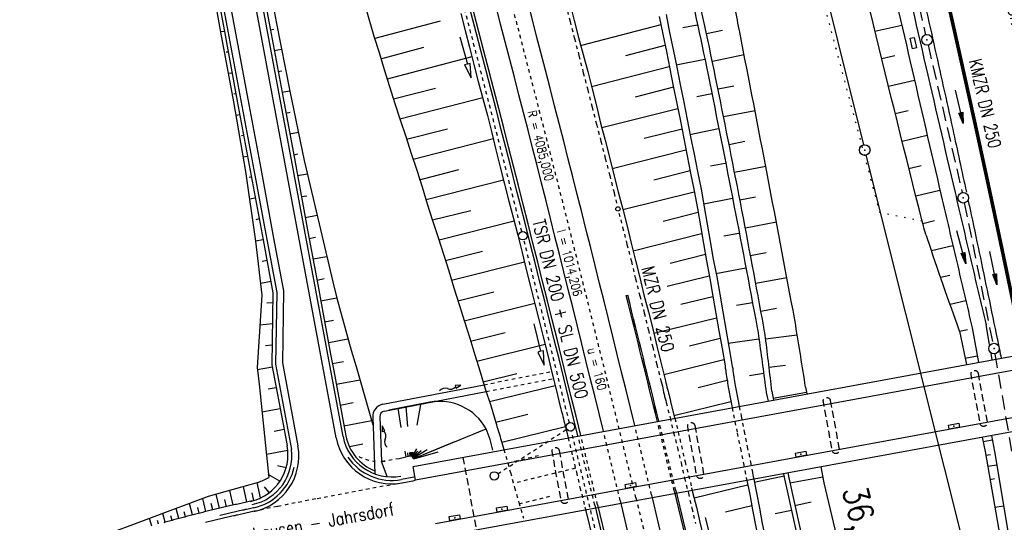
# Model space of a CAD drawing. Extents: x 445979 to 446615, y 447871 to 449065.
# Tile 31 of 47: x 446088 to 446227, y 448724 to 448795. Entities that reach past the tile are written whole.
import ezdxf
from ezdxf.enums import TextEntityAlignment as Align

# ---------------------------------------------------------------- set-up
doc = ezdxf.new("R2010")
doc.units = 0
doc.header["$LTSCALE"] = 2
doc.header["$MEASUREMENT"] = 0
for name, pattern in [('ACAD_ISO02W100', [0.5, 0.25, -0.25]), ('ACAD_ISO03W100', [0.5, 0.25, -0.25]), ('ACAD_ISO10W100W', [0.5, 0.25, -0.25]), ('AUSGEZOGEN', [0]), ('GESTRICH-X2', [1.5, 1, -0.5]), ('GESTRICHELT', [0.75, 0.5, -0.25]), ('PUNKTX2', [0.5, 0.25, -0.25]), ('PUNKTX2_STR', [0.6, 0.1, -0.5]), ('STRICHLINIEX2', [0.5, 0.25, -0.25])]:
    doc.linetypes.add(name, pattern=pattern)
doc.layers.get('0').update_dxf_attribs({"linetype": 'AUSGEZOGEN'})
for name, color, linetype in [('199-GRENZL-BAB', 7, 'AUSGEZOGEN'), ('199-GRENZP-BAB', 7, 'AUSGEZOGEN'), ('Bahnachse', 7, 'CONTINUOUS'), ('BAUWOTOP', 250, 'AUSGEZOGEN'), ('BAUWUTOP', 250, 'GESTRICHELT'), ('BOESCHG', 250, 'AUSGEZOGEN'), ('Boeschung', 15, 'CONTINUOUS'), ('FBRTOP', 250, 'AUSGEZOGEN'), ('Gleisachsen', 7, 'CONTINUOUS'), ('Ingenieurbauwerke', 15, 'CONTINUOUS'), ('Kabelanlagen', 15, 'CONTINUOUS'), ('KANAL', 7, 'GESTRICH-X2'), ('MULDE', 250, 'AUSGEZOGEN'), ('NUTZUNG', 8, 'PUNKTX2_STR'), ('PFEIL', 7, 'CONTINUOUS'), ('PFEILTOP', 200, 'AUSGEZOGEN'), ('SCHLITZRINNE', 200, 'AUSGEZOGEN'), ('SCHSYMBOL', 200, 'AUSGEZOGEN'), ('Strassen', 15, 'CONTINUOUS'), ('TEXTO', 4, 'CONTINUOUS'), ('Tiefenentwässerung', 15, 'CONTINUOUS'), ('Wegboeschungen', 15, 'CONTINUOUS'), ('Wege', 15, 'CONTINUOUS')]:
    doc.layers.add(name, color=color, linetype=linetype)
doc.styles.add('ROMANS', font='romans.shx', dxfattribs={"width": 0.8})

# ---------------------------------------------------------------- blocks, each defined once
blk = doc.blocks.new('GST')
at = {"color": 0}
blk.add_circle((0, 0), 0.75, dxfattribs=at)
blk.add_point((0, 0), dxfattribs=at)
blk = doc.blocks.new('10')
blk.add_blockref('GST', (0, 0))
blk = doc.blocks.new('PFEIL2')
at = {"color": 0}
for p, q in [((0.88, 0), (-2.4, -0.01)), ((0.88, -0.27), (0.88, 0.28)), ((0.88, 0.28), (2.43, 0.01)), ((0.91, 0.27), (0.88, 0.26)), ((0.97, 0.26), (0.88, 0.25)), ((1.02, 0.25), (0.88, 0.23)), ((1.07, 0.24), (0.88, 0.21)), ((1.13, 0.23), (0.88, 0.19)), ((1.18, 0.22), (0.88, 0.17)), ((1.24, 0.21), (0.88, 0.15)), ((1.29, 0.21), (0.88, 0.14)), ((1.34, 0.2), (0.88, 0.12)), ((1.4, 0.19), (0.88, 0.1)), ((1.45, 0.18), (0.88, 0.08)), ((1.51, 0.17), (0.88, 0.06)), ((1.56, 0.16), (0.88, 0.04)), ((1.61, 0.15), (0.88, 0.02)), ((1.67, 0.14), (0.88, 0.01)), ((1.72, 0.13), (0.88, -0.01)), ((1.78, 0.12), (0.88, -0.03)), ((1.83, 0.11), (0.88, -0.05)), ((1.88, 0.1), (0.88, -0.07)), ((1.94, 0.09), (0.88, -0.09)), ((2.05, 0.08), (0.88, -0.12)), ((1.99, 0.08), (0.88, -0.11)), ((2.1, 0.07), (0.88, -0.14)), ((2.15, 0.06), (0.88, -0.16)), ((2.21, 0.05), (0.88, -0.18)), ((2.26, 0.04), (0.88, -0.2)), ((2.32, 0.03), (0.88, -0.22)), ((2.37, 0.02), (0.88, -0.23)), ((2.42, 0.01), (0.88, -0.25)), ((2.43, 0.01), (0.88, -0.27))]:
    blk.add_line(p, q, dxfattribs=at)
blk = doc.blocks.new('30')
at = {"color": 0}
for p, q in [((-0.75, -0.29), (-0.75, 0.29)), ((-0.75, 0.29), (0.75, 0.29)), ((0.75, 0.29), (0.75, -0.29)), ((0.75, -0.29), (-0.75, -0.29))]:
    blk.add_line(p, q, dxfattribs=at)
blk.add_point((0, 0), dxfattribs=at)

msp = doc.modelspace()

# ---------------------------------------------------------------- hatches: boundary and pattern name
at = {"layer": 'SCHLITZRINNE'}
h = msp.add_hatch(dxfattribs=at)
h.set_pattern_fill('_USER', color=256, scale=1.5, angle=45, style=0, pattern_type=0)
h.set_pattern_definition([(326.85165, (446242.556, 448767.2091), (0.820213, 1.255886), [])])
h.paths.add_polyline_path([(446241.98, 448767.5), (446241.67, 448768.97), (446242.24, 448769.09), (446242.55, 448767.62)], flags=17)
edge = h.paths.add_edge_path()
edge.add_arc((443772.91, 448244.67), 2524.32, 11.76299, 11.95577, ccw=False)
edge.add_arc((443770.5, 448244.17), 2526.78, 11.56556, 11.76299, ccw=False)
edge.add_arc((443797.26, 448250.96), 2498.65, 17.47285, 17.72907, ccw=False)
edge.add_arc((443801.5, 448252.29), 2494.2, 17.18613, 17.47285, ccw=False)
edge.add_arc((443779.38, 448245.45), 2517.35, 16.90074, 17.18614, ccw=False)
edge.add_arc((443775.31, 448244.22), 2521.6, 16.61627, 16.90074, ccw=False)
edge.add_arc((443782.92, 448246.49), 2513.66, 16.33134, 16.61627, ccw=False)
edge.add_arc((443787.11, 448247.72), 2509.3, 16.0455, 16.33134, ccw=False)
edge.add_arc((443793.56, 448249.57), 2502.59, 15.75929, 16.0455, ccw=False)
edge.add_arc((443788.92, 448248.26), 2507.41, 15.47381, 15.75929, ccw=False)
edge.add_arc((443775.65, 448244.59), 2521.17, 15.18912, 15.47381, ccw=False)
edge.add_arc((443775.43, 448244.53), 2521.4, 14.90455, 15.18912, ccw=False)
edge.add_arc((443786.02, 448247.35), 2510.44, 14.61935, 14.90455, ccw=False)
edge.add_arc((443794.31, 448249.51), 2501.87, 14.33307, 14.61935, ccw=False)
edge.add_arc((443787.2, 448247.69), 2509.22, 14.0472, 14.33307, ccw=False)
edge.add_arc((443786.43, 448247.5), 2510, 13.76165, 14.0472, ccw=False)
edge.add_arc((443786.09, 448247.42), 2510.36, 13.47612, 13.76165, ccw=False)
edge.add_arc((443785.13, 448247.19), 2511.35, 13.19079, 13.47612, ccw=False)
edge.add_arc((443782.09, 448246.47), 2514.47, 12.90563, 13.19079, ccw=False)
edge.add_arc((443785.49, 448247.25), 2510.98, 12.61979, 12.90563, ccw=False)
edge.add_arc((443798.72, 448250.22), 2497.42, 12.33317, 12.61979, ccw=False)
edge.add_arc((443791.79, 448248.7), 2504.52, 12.04754, 12.33317, ccw=False)
edge.add_arc((443772.91, 448244.67), 2523.82, 11.76299, 12.04754, ccw=False)
edge.add_arc((443770.5, 448244.17), 2526.28, 11.56556, 11.76299, ccw=False)
edge.add_line((446245.49, 448750.66), (446245.98, 448750.76))

# ---------------------------------------------------------------- linework, layer by layer
at = {"layer": '199-GRENZL-BAB', "flags": 128}
for points in [[(446192.47, 448836.03), (446207.07, 448777.33)], [(446207.43, 448775.87), (446224.06, 448709.46)]]:
    msp.add_lwpolyline(points, dxfattribs=at)
at = {"layer": 'Bahnachse', "linetype": 'ACAD_ISO10W100W'}
msp.add_lwpolyline([(446174.89, 448727.41), (446177.41, 448716.97)], dxfattribs=at)
msp.add_arc((442204.39, 447767.03), 4085, 13.59744, 14.80709, dxfattribs=at)
at = {"layer": 'BAUWOTOP'}
for p, q in [((446143.37, 448731.82), (446273.43, 448755.82)), ((446262.31, 448751.71), (446143.72, 448729.89)), ((446146.53, 448723.79), (446274.99, 448747.37)), ((446275.36, 448745.45), (446146.87, 448721.83)), ((446143.72, 448729.89), (446143.37, 448731.82))]:
    msp.add_line(p, q, dxfattribs=at)
at = {"layer": 'BAUWUTOP'}
msp.add_line((446150.43, 448733.13), (446152.33, 448722.83), dxfattribs=at)
at = {"layer": 'BAUWUTOP', "flags": 128}
for points in [[(446223.28, 448745.03), (446223.92, 448741.56), (446224.56, 448738.09, -0.198912), (446224.48, 448737.72, -0.198912), (446224.16, 448737.51, -0.198912), (446223.78, 448737.59, -0.198912), (446223.58, 448737.91), (446222.94, 448741.38), (446222.3, 448744.85, -0.198912), (446222.38, 448745.22, -0.198912), (446222.7, 448745.43, -0.198912), (446223.08, 448745.35, -0.198912)], [(446202.38, 448741.18), (446203.02, 448737.71), (446203.66, 448734.25, -0.198912), (446203.58, 448733.87, -0.198912), (446203.26, 448733.66, -0.198912), (446202.89, 448733.74, -0.198912), (446202.68, 448734.07), (446202.04, 448737.53), (446201.4, 448741, -0.198912), (446201.48, 448741.37, -0.198912), (446201.8, 448741.58, -0.198912), (446202.18, 448741.5, -0.198912)], [(446183.21, 448737.65), (446183.85, 448734.18), (446184.48, 448730.72, -0.198912), (446184.4, 448730.34, -0.198912), (446184.08, 448730.13, -0.198912), (446183.71, 448730.21, -0.198912), (446183.5, 448730.54), (446182.86, 448734), (446182.22, 448737.47, -0.198912), (446182.3, 448737.84, -0.198912), (446182.62, 448738.05, -0.198912), (446183, 448737.97, -0.198912)], [(446164.03, 448734.12), (446164.67, 448730.65), (446165.31, 448727.19, -0.198912), (446165.23, 448726.81, -0.198912), (446164.9, 448726.6, -0.198912), (446164.53, 448726.68, -0.198912), (446164.32, 448727), (446163.68, 448730.47), (446163.05, 448733.94, -0.198912), (446163.13, 448734.31, -0.198912), (446163.45, 448734.52, -0.198912), (446163.82, 448734.44, -0.198912)]]:
    msp.add_lwpolyline(points, format="xyb", close=True, dxfattribs=at)
at = {"layer": 'BOESCHG'}
for p, q in [((446208.7, 448793.42), (446212.49, 448794.29)), ((446187.15, 448793.53), (446184.87, 448793.03)), ((446190.21, 448790.06), (446185.71, 448789.12)), ((446209.66, 448789.53), (446211.52, 448789.96)), ((446188.74, 448785.65), (446186.51, 448785.2)), ((446210.62, 448785.65), (446214.29, 448786.49)), ((446191.74, 448782.16), (446187.3, 448781.28)), ((446211.58, 448781.76), (446213.38, 448782.18)), ((446212.54, 448777.88), (446216.09, 448778.7)), ((446190.29, 448777.79), (446188.08, 448777.35)), ((446193.25, 448774.29), (446188.85, 448773.43)), ((446213.51, 448773.99), (446215.25, 448774.4)), ((446214.48, 448770.11), (446217.9, 448770.91)), ((446191.81, 448769.93), (446189.61, 448769.5)), ((446194.76, 448766.41), (446190.37, 448765.57)), ((446215.46, 448766.23), (446217.14, 448766.62)), ((446193.31, 448762.06), (446191.11, 448761.64)), ((446216.68, 448762.4), (446219.72, 448763.12)), ((446196.25, 448758.53), (446191.85, 448757.71)), ((446217.99, 448758.6), (446219.31, 448758.91)), ((446219.32, 448754.8), (446221.55, 448755.33)), ((446194.78, 448754.18), (446192.57, 448753.78)), ((446220.66, 448751), (446221.78, 448751.21)), ((446197.72, 448750.4), (446193.24, 448749.83)), ((446221.48, 448747.15), (446223.17, 448747.49)), ((446196.05, 448746.14), (446193.73, 448745.86)), ((446194.32, 448741.52), (446199.03, 448742.34)), ((446224, 448735.35), (446225.31, 448735.59)), ((446224.38, 448733.44), (446225.04, 448733.55)), ((446224.66, 448731.86), (446225.92, 448732.05)), ((446196.67, 448729.53), (446201.31, 448730.39)), ((446224.98, 448730.01), (446225.6, 448730.12)), ((446196.83, 448728.78), (446196.83, 448728.78)), ((446197.38, 448726.32), (446199.7, 448726.83)), ((446225.67, 448726.07), (446226.89, 448726.29)), ((446197.69, 448724.88), (446197.7, 448724.88))]:
    msp.add_line(p, q, dxfattribs=at)
for points in [[(446198.89, 448743.08, 0.001396), (446197.49, 448751.79, 0.005638), (446197.11, 448753.94, 0.001953), (446189.33, 448794.55, 0.010773), (446187.73, 448801.88, 0.008774), (446184.04, 448816.12, 0.005866), (446177.9, 448837.25, 0.002361), (446172.75, 448853.92, 0.00313), (446168.73, 448866.45, 0.014543), (446163.85, 448879.98, -0.019016), (446160.22, 448890.37, -0.013357), (446155.2, 448908.33, 0.002191), (446151.48, 448922.94, 0.001542)], [(446194.13, 448742.48, 0.002727), (446193.22, 448750.04, 0.013633), (446192.98, 448751.55, 0.005058), (446186.17, 448786.86, 0.0104), (446182.33, 448803.93, 0.005475), (446176.81, 448825.27, 0.012745), (446174.1, 448834.34, 0.007613), (446168.63, 448850.32, -0.007063), (446162.7, 448867.53, -0.001017), (446156.83, 448885.55, -0.005931), (446155.86, 448888.66, -0.002648), (446150.99, 448905.34, 0.000299), (446146.55, 448920.8, 0.000244)], [(446145.54, 448920.36, -0.000538), (446151.44, 448899.66, 0.006348), (446154.88, 448888.12, 0.005427), (446155.36, 448886.65, 0.000411), (446161.87, 448867.29, 0.00222), (446168.11, 448849.07, -0.002684), (446173.25, 448833.99, -0.014765), (446175.89, 448825.26, -0.006089), (446181.41, 448803.85, -0.00995), (446184.87, 448788.38, -0.00419), (446192.05, 448751.45, -0.011301), (446192.29, 448749.92, -0.002282), (446193.32, 448742.3)], [(446220.66, 448751, -0.003788), (446216.12, 448764.05, -0.020297), (446215.38, 448766.53, -0.003342), (446201.67, 448822.58, -0.006861), (446195.54, 448850.02, -0.001014)]]:
    msp.add_lwpolyline(points, format="xyb", dxfattribs=at)
for points in [[(446220.66, 448751), (446221.67, 448746.27)], [(446193.32, 448742.3), (446193.58, 448741.09)], [(446194.13, 448742.48), (446194.37, 448741.23)], [(446198.89, 448743.08), (446199.08, 448742.1)], [(446223.86, 448735.98), (446224.29, 448733.95)], [(446224.29, 448733.95), (446227.31, 448716.62), (446229.99, 448704.11)], [(446201.06, 448731.79), (446201.49, 448729.54), (446223.51, 448636.73), (446233.85, 448580.95), (446242.62, 448531.65), (446255.08, 448476.3)], [(446195.77, 448730.82), (446195.93, 448730.07)], [(446196.38, 448730.93), (446196.51, 448730.22)]]:
    msp.add_lwpolyline(points, dxfattribs=at)
at = {"layer": 'BOESCHG', "flags": 128}
for points in [[(446195.93, 448730.07), (446215.7, 448640.62), (446227.58, 448578.84), (446237.89, 448528.42), (446257.19, 448440.47), (446264.06, 448404.83), (446270.52, 448372.5), (446271.63, 448361.22), (446277.3, 448328.08), (446287.05, 448266.12), (446289.2, 448243.33), (446292.27, 448226.67), (446298.26, 448185.83), (446304.28, 448143.02), (446309.87, 448103.78)], [(446196.51, 448730.22), (446216.28, 448640.75), (446228.17, 448578.96), (446238.48, 448528.55), (446257.78, 448440.6), (446265.04, 448405.03), (446271.5, 448372.69), (446274.57, 448361.77), (446279.27, 448328.39), (446287.84, 448266.23), (446290, 448243.41), (446293.25, 448226.86), (446299.25, 448185.98), (446305.08, 448143.13), (446310.66, 448103.89)]]:
    msp.add_lwpolyline(points, dxfattribs=at)
at = {"layer": 'Boeschung'}
for p, q in [((446180.59, 448788.64), (446184.65, 448789.48)), ((446184.48, 448768.99), (446188.57, 448769.78)), ((446186.2, 448759.16), (446190.45, 448759.96)), ((446187.96, 448749.29), (446192.3, 448749.89))]:
    msp.add_line(p, q, dxfattribs=at)
at = {"layer": 'Boeschung', "linetype": 'Continuous'}
for points in [[(446165.54, 448797.37), (446166.16, 448794.95), (446166.78, 448792.53), (446167.41, 448790.11), (446168.08, 448787.7), (446168.7, 448785.28), (446169.32, 448782.85), (446169.89, 448780.42), (446170.52, 448778), (446171.14, 448775.58), (446171.77, 448773.11), (446172.4, 448770.69), (446173.02, 448768.26), (446173.64, 448765.84), (446174.21, 448763.41), (446174.84, 448760.99), (446175.46, 448758.57), (446176.03, 448756.13), (446176.65, 448753.71), (446177.28, 448751.29), (446177.85, 448748.86), (446178.48, 448746.39), (446179.06, 448743.95), (446179.13, 448743.66), (446179.21, 448743.37), (446179.28, 448743.08), (446179.36, 448742.79), (446179.43, 448742.5), (446179.51, 448742.21), (446179.58, 448741.92), (446179.65, 448741.63), (446179.73, 448741.34), (446179.8, 448741.05), (446180.3, 448738.9), (446180.37, 448738.65)], [(446136.82, 448796.14), (446137.82, 448792.73), (446138.58, 448790.39), (446139.3, 448787.99), (446140.02, 448785.6), (446140.78, 448783.21), (446141.54, 448780.88), (446142.35, 448778.51), (446143.12, 448776.12), (446143.89, 448773.74), (446144.64, 448771.4), (446145.36, 448769.01), (446146.13, 448766.62), (446146.9, 448764.24), (446147.67, 448761.85), (446148.42, 448759.52), (446149.14, 448757.12), (446149.91, 448754.74), (446150.63, 448752.34), (446151.38, 448750.01), (446152.1, 448747.61), (446152.87, 448745.23), (446153.59, 448742.83), (446154.35, 448740.45), (446155.07, 448738.05), (446155.15, 448737.76), (446155.22, 448737.47), (446155.33, 448737.24), (446155.41, 448736.95), (446155.48, 448736.66), (446155.6, 448736.38), (446155.68, 448736.09), (446155.75, 448735.8), (446155.83, 448735.51), (446155.95, 448735.23), (446156.22, 448734.26)], [(446150.11, 448795.94), (446150.73, 448793.51), (446151.34, 448791.14), (446151.97, 448788.72), (446152.59, 448786.3), (446153.26, 448783.89), (446153.88, 448781.47), (446154.5, 448779.05), (446155.08, 448776.61), (446155.7, 448774.19), (446156.32, 448771.77), (446156.94, 448769.35), (446157.56, 448766.93), (446158.17, 448764.55), (446158.8, 448762.13), (446159.37, 448759.7), (446159.99, 448757.28), (446160.61, 448754.86), (446161.19, 448752.42), (446161.81, 448750), (446162.43, 448747.58), (446163.01, 448745.15), (446163.63, 448742.72), (446164.19, 448740.34), (446164.26, 448740.05), (446164.34, 448739.76), (446164.41, 448739.47), (446164.49, 448739.18), (446164.56, 448738.89), (446164.64, 448738.6), (446164.71, 448738.31), (446164.79, 448738.01), (446164.86, 448737.72), (446164.94, 448737.43), (446165.29, 448735.91)], [(446178.2, 448795.51), (446178.69, 448793), (446179.22, 448790.56), (446179.69, 448788.1), (446180.17, 448785.64), (446180.69, 448783.19), (446181.18, 448780.69), (446181.66, 448778.23), (446182.14, 448775.77), (446182.61, 448773.31), (446183.15, 448770.82), (446183.58, 448768.35), (446184.01, 448765.87), (446184.44, 448763.4), (446184.86, 448760.93), (446185.35, 448758.42), (446185.78, 448755.95), (446186.21, 448753.48), (446186.64, 448751.01), (446187.07, 448748.54), (446187.5, 448746.07), (446187.52, 448745.77), (446187.6, 448745.48), (446187.62, 448745.17), (446187.65, 448744.87), (446187.72, 448744.58), (446187.76, 448744.23), (446187.84, 448743.94), (446187.86, 448743.63), (446187.89, 448743.33), (446187.96, 448743.04), (446188.37, 448740.87), (446188.52, 448740.13)], [(446179.17, 448795.76), (446179.66, 448793.25), (446180.18, 448790.81), (446180.66, 448788.35), (446181.14, 448785.89), (446181.68, 448783.39), (446182.15, 448780.94), (446182.63, 448778.48), (446183.11, 448776.02), (446183.58, 448773.56), (446184.12, 448771.07), (446184.55, 448768.59), (446184.98, 448766.12), (446185.41, 448763.65), (446185.83, 448761.18), (446186.32, 448758.67), (446186.75, 448756.2), (446187.18, 448753.73), (446187.61, 448751.26), (446188.04, 448748.79), (446188.48, 448746.27), (446188.5, 448745.97), (446188.58, 448745.68), (446188.6, 448745.37), (446188.63, 448745.07), (446188.71, 448744.78), (446188.73, 448744.48), (446188.81, 448744.19), (446188.83, 448743.88), (446188.86, 448743.58), (446188.93, 448743.29), (446189.34, 448741.12), (446189.5, 448740.31)], [(446147.22, 448794.82), (446137.96, 448792.4)], [(446167.07, 448791.41), (446178.45, 448794.34)], [(446183.55, 448794.29), (446181.51, 448793.88)], [(446138.8, 448789.52), (446144.89, 448791.14)], [(446179, 448791.38), (446173.43, 448789.95)], [(446151.69, 448789.78), (446139.69, 448786.65)], [(446168.61, 448785.61), (446179.61, 448788.44)], [(446180.21, 448785.5), (446174.78, 448784.1)], [(446140.62, 448783.84), (446146.53, 448785.36)], [(446185.62, 448784.55), (446183.5, 448784.12)], [(446153.23, 448783.99), (446141.51, 448780.98)], [(446170.06, 448779.79), (446180.82, 448782.5)], [(446142.45, 448778.12), (446148.22, 448779.6)], [(446181.42, 448779.56), (446176.08, 448778.24)], [(446182.54, 448778.82), (446186.57, 448779.63)], [(446154.73, 448778.17), (446143.39, 448775.26)], [(446171.55, 448773.98), (446181.97, 448776.61)], [(446187.53, 448774.72), (446185.46, 448774.3)], [(446144.29, 448772.4), (446149.86, 448773.83)], [(446182.58, 448773.66), (446177.44, 448772.34)], [(446156.17, 448772.35), (446145.23, 448769.54)], [(446173.04, 448768.17), (446183.13, 448770.71)], [(446146.11, 448766.72), (446151.54, 448768.06)], [(446183.68, 448767.75), (446178.74, 448766.48)], [(446157.66, 448766.54), (446147.05, 448763.86)], [(446174.49, 448762.35), (446184.19, 448764.78)], [(446189.46, 448764.78), (446187.33, 448764.4)], [(446147.94, 448761), (446153.18, 448762.29)], [(446184.74, 448761.83), (446179.74, 448760.54)], [(446159.12, 448760.72), (446148.83, 448758.13)], [(446179.32, 448757.35), (446185.25, 448758.81)], [(446149.72, 448755.26), (446154.81, 448756.56)], [(446160.6, 448754.9), (446150.61, 448752.39)], [(446185.76, 448755.84), (446181.24, 448754.74)], [(446191.36, 448755), (446189.13, 448754.59)], [(446177.42, 448750.71), (446186.31, 448752.89)], [(446151.49, 448749.57), (446156.4, 448750.78)], [(446186.82, 448749.92), (446182.49, 448748.86)], [(446162.05, 448749.08), (446152.38, 448746.7)], [(446178.82, 448744.87), (446187.32, 448746.95)], [(446153.28, 448743.83), (446158.03, 448745)], [(446187.82, 448743.99), (446183.7, 448742.98)], [(446192.96, 448745.01), (446190.95, 448744.68)], [(446163.49, 448743.26), (446154.17, 448740.97)], [(446180.27, 448739.05), (446188.33, 448741.02)], [(446155.06, 448738.1), (446159.62, 448739.22)], [(446164.94, 448737.43), (446155.95, 448735.23)], [(446190.49, 448730.25), (446190.52, 448730.07), (446190.99, 448727.86), (446191.39, 448725.7), (446191.79, 448723.53), (446192.24, 448721.37), (446192.43, 448718.84), (446192.56, 448716.29), (446192.75, 448713.76), (446192.94, 448711.23), (446193.07, 448708.68), (446193.26, 448706.15), (446193.45, 448703.61), (446193.59, 448701.07), (446193.77, 448698.54), (446193.91, 448695.99), (446194.63, 448693.59), (446195.35, 448691.2), (446196.07, 448688.8), (446196.8, 448686.36), (446197.52, 448683.96), (446198.24, 448681.56), (446198.95, 448679.17), (446199.3, 448676.23)], [(446191.47, 448730.43), (446191.5, 448730.27), (446191.95, 448728.11), (446192.36, 448725.95), (446192.76, 448723.78), (446193.21, 448721.62), (446193.4, 448719.09), (446193.53, 448716.54), (446193.72, 448714.01), (446193.91, 448711.48), (446194.04, 448708.93), (446194.23, 448706.4), (446194.42, 448703.86), (446194.55, 448701.32), (446194.74, 448698.78), (446194.88, 448696.24), (446195.6, 448693.84), (446196.33, 448691.4), (446197.05, 448689), (446197.77, 448686.6), (446198.49, 448684.21), (446199.22, 448681.76), (446199.94, 448679.37), (446200.29, 448676.41)], [(446191.62, 448729.63), (446195.84, 448730.5)], [(446182.75, 448728.84), (446182.89, 448728.21), (446183.44, 448726.08), (446183.94, 448723.94), (446184.44, 448721.8), (446185, 448719.62), (446185.57, 448717.18), (446186.15, 448714.75), (446186.72, 448712.31), (446187.29, 448709.88), (446187.87, 448707.45), (446188.44, 448705.01), (446189.02, 448702.58), (446189.59, 448700.15), (446190.16, 448697.71), (446190.74, 448695.28), (446191.31, 448692.84), (446191.85, 448690.35), (446192.42, 448687.92), (446193, 448685.48), (446193.57, 448683.05), (446194.09, 448680.6), (446194.67, 448678.17), (446195.24, 448675.73)], [(446183.11, 448727.39), (446190.69, 448729.23)], [(446167.68, 448726.1), (446168.03, 448724.6), (446168.57, 448722.47), (446169.07, 448720.33), (446169.57, 448718.18), (446170.11, 448716.1), (446170.68, 448713.67), (446171.25, 448711.23), (446171.83, 448708.8), (446172.4, 448706.36), (446172.97, 448703.93), (446173.55, 448701.5), (446174.12, 448699.06), (446174.7, 448696.63), (446175.27, 448694.2), (446175.83, 448691.81), (446176.4, 448689.38), (446176.98, 448686.94), (446177.5, 448684.5), (446178.08, 448682.06), (446178.65, 448679.63), (446179.22, 448677.19), (446179.75, 448674.75), (446180.1, 448673.19)], [(446191.29, 448726.29), (446187.55, 448725.38)], [(446196.92, 448725.61), (446194.58, 448725.12)], [(446158.93, 448724.64), (446158.97, 448724.51)]]:
    msp.add_lwpolyline(points, dxfattribs=at)
at = {"layer": 'Boeschung', "linetype": 'ACAD_ISO03W100'}
for points in [[(446188.52, 448740.13), (446189.22, 448736.55), (446189.67, 448734.39), (446190.12, 448732.24), (446190.49, 448730.25)], [(446189.5, 448740.31), (446189.79, 448738.97), (446190.19, 448736.8), (446190.64, 448734.64), (446191.1, 448732.44), (446191.47, 448730.43)], [(446180.41, 448738.66), (446181.85, 448732.49), (446182.78, 448728.85)], [(446180.85, 448736.79), (446180.85, 448736.77)], [(446165.29, 448735.91), (446165.98, 448733.16), (446166.48, 448731.02), (446166.98, 448728.87), (446167.68, 448726.1)], [(446156.22, 448734.26), (446157.14, 448730.99), (446157.74, 448728.87), (446158.33, 448726.76), (446158.97, 448724.51)], [(446156.75, 448732.34), (446161.21, 448733.43)], [(446166.33, 448731.6), (446157.59, 448729.45)], [(446158.38, 448726.56), (446162.71, 448727.62)]]:
    msp.add_lwpolyline(points, dxfattribs=at)
at = {"layer": 'FBRTOP', "const_width": 0.5}
for points in [[(446307.97, 448414.63, 0.000001), (446312.81, 448377.44, -0.000001), (446317.65, 448340.25)], [(446280.2, 448411.01, 0.000001), (446285.04, 448373.83, -0.000001), (446289.88, 448336.64)], [(446343.46, 448141.93, -0.000003), (446347.78, 448108.74, 0.000004)], [(446161.1, 449009.74, -0.000162), (446161.6, 449008.19, -0.001247), (446165.35, 448996.38, -0.001251), (446169.04, 448984.54, -0.001245), (446172.7, 448972.63, -0.001241), (446176.28, 448960.72, -0.001243), (446179.8, 448948.81, -0.001247), (446183.27, 448936.87, -0.001249), (446186.68, 448924.92, -0.001246), (446190.02, 448912.96, -0.001242), (446193.31, 448900.96, -0.001242), (446196.54, 448888.94, -0.001244), (446199.7, 448876.94, -0.001249), (446202.81, 448864.91, -0.001247), (446205.86, 448852.85, -0.001246), (446208.84, 448840.78, -0.001246), (446211.77, 448828.7, -0.001245), (446214.64, 448816.61, -0.001244), (446217.44, 448804.5, -0.001247), (446220.19, 448792.36, -0.001251), (446222.88, 448780.24, -0.001246), (446225.5, 448768.11, -0.001242), (446228.06, 448755.92, -0.000831), (446229.75, 448747.76, -0.001248)]]:
    msp.add_lwpolyline(points, format="xyb", dxfattribs=at)
at = {"layer": 'FBRTOP'}
for points in [[(446202.52, 448852.8, -0.000076), (446202.7, 448852.06, -0.001246), (446205.69, 448840.01, -0.001246), (446208.61, 448827.94, -0.001245), (446211.47, 448815.87, -0.001244), (446214.28, 448803.77, -0.001247), (446217.02, 448791.65, -0.001251), (446219.7, 448779.54, -0.000916), (446221.63, 448770.65, -0.001242)], [(446298.19, 448239.42, 0.000002), (446300.71, 448220.06, -0.000009)], [(446221.89, 448769.44, -0.000207), (446222.32, 448767.43, -0.001242), (446224.88, 448755.26, -0.000639), (446226.18, 448748.99, -0.001248)], [(446226.3, 448748.42, -0.000128), (446226.55, 448747.17, -0.001248)]]:
    msp.add_lwpolyline(points, format="xyb", dxfattribs=at)
at = {"layer": 'Gleisachsen', "linetype": 'Continuous'}
for p, q in [((446172.67, 448727.01), (446185.28, 448673.59)), ((446177.11, 448727.81), (446189.67, 448674.59))]:
    msp.add_line(p, q, dxfattribs=at)
for radius, start, end in [(4087.25, 13.73715, 16.06199), (4082.75, 13.74093, 16.06114)]:
    msp.add_arc((442204.39, 447767.03), radius, start, end, dxfattribs=at)
at = {"layer": 'Gleisachsen', "linetype": 'ACAD_ISO03W100'}
for radius, start, end in [(4082.75, 13.59925, 13.74093), (4087.25, 13.59563, 13.73715)]:
    msp.add_arc((442204.39, 447767.03), radius, start, end, dxfattribs=at)
at = {"layer": 'Ingenieurbauwerke', "linetype": 'Continuous'}
msp.add_line((446191.37, 448730.96), (446191.48, 448730.37), dxfattribs=at)
at = {"layer": 'Kabelanlagen', "linetype": 'Continuous'}
for p, q in [((446173.52, 448756.04), (446173.73, 448756.09)), ((446180.31, 448728.4), (446193.17, 448675.04)), ((446180.52, 448728.43), (446193.38, 448675.08)), ((446169.08, 448726.35), (446181.73, 448672.78)), ((446169.47, 448726.42), (446182.12, 448672.87))]:
    msp.add_line(p, q, dxfattribs=at)
for radius, start, end in [(4079.1, 13.74401, 16.26325), (4079.5, 13.74367, 16.26396), (4090.5, 13.73442, 13.99174), (4090.71, 13.73425, 13.99174)]:
    msp.add_arc((442204.39, 447767.03), radius, start, end, dxfattribs=at)
at = {"layer": 'Kabelanlagen', "linetype": 'ACAD_ISO03W100'}
for radius, start, end in [(4090.5, 13.59301, 13.73442), (4090.71, 13.59284, 13.73425), (4079.1, 13.6022, 13.74401), (4079.5, 13.60188, 13.74367)]:
    msp.add_arc((442204.39, 447767.03), radius, start, end, dxfattribs=at)
at = {"layer": 'KANAL'}
for p, q in [((446206.09, 448834.88), (446215.87, 448792.91)), ((446216.22, 448791.47), (446221.03, 448770.59)), ((446221.34, 448769.13), (446225.37, 448749.25)), ((446225.66, 448747.78), (446231.78, 448712.19))]:
    msp.add_line(p, q, dxfattribs=at)
at = {"layer": 'MULDE', "flags": 128}
msp.add_lwpolyline([(446200.79, 448846, 0.001229), (446209.34, 448808.06, 0.001229), (446218.08, 448770.15, 0.000304), (446220.27, 448760.79, 0.000304), (446222.46, 448751.43)], format="xyb", dxfattribs=at)
at = {"layer": 'MULDE'}
msp.add_lwpolyline([(446205.28, 448835.12, 0.000862), (446211.29, 448808.5, 0.001229), (446220.03, 448770.6, 0.000304), (446222.21, 448761.25, 0.000304), (446224.41, 448751.89)], format="xyb", dxfattribs=at)
for points in [[(446222.46, 448751.43), (446223.34, 448746.57)], [(446224.92, 448749.08), (446224.41, 448751.89)], [(446225.3, 448746.94), (446225.14, 448747.83)], [(446225.2, 448736.23), (446225.6, 448733.98)], [(446225.6, 448733.98), (446230.8, 448702.94)]]:
    msp.add_lwpolyline(points, dxfattribs=at)
at = {"layer": 'NUTZUNG', "flags": 128}
msp.add_lwpolyline([(446215.38, 448766.53), (446209.39, 448767.77), (446200.44, 448801.35), (446189.59, 448843.03), (446180.46, 448888.91), (446187.68, 448890.79)], dxfattribs=at)
at = {"layer": 'SCHSYMBOL'}
msp.add_lwpolyline([(446214.24, 448792.54), (446214.57, 448791.07), (446214, 448790.94), (446213.67, 448792.41)], close=True, dxfattribs=at)
at = {"layer": 'Strassen', "linetype": 'ACAD_ISO02W100'}
for p, q in [((446153.41, 448743.41), (446162.98, 448745.26)), ((446153.71, 448742.45), (446163.23, 448744.29))]:
    msp.add_line(p, q, dxfattribs=at)
at = {"layer": 'Strassen', "linetype": 'Continuous'}
for p, q in [((446139.12, 448740.65), (446153.41, 448743.41)), ((446139.31, 448739.66), (446153.71, 448742.45)), ((446145.76, 448740.92), (446139.94, 448739.79)), ((446151.84, 448742.09), (446151.84, 448742.08)), ((446141.71, 448737.37), (446141.26, 448740.09)), ((446142.64, 448737.5), (446142.42, 448740.27)), ((446143.93, 448737.69), (446144.49, 448740.63)), ((446137.66, 448738.81), (446137.97, 448730.79)), ((446138.66, 448738.85), (446138.9, 448732.56)), ((446143.46, 448732.98), (446153.69, 448737.16)), ((446143.46, 448732.98), (446149.3, 448735.36)), ((446142.41, 448733.16), (446142.27, 448734.02)), ((446143.17, 448733.26), (446143.4, 448733.91)), ((446143.25, 448733.22), (446143.91, 448734.33)), ((446143.25, 448733.22), (446143.69, 448733.96)), ((446143.32, 448733.17), (446144.04, 448734.02)), ((446143.38, 448733.12), (446144.51, 448734.1)), ((446143.38, 448733.12), (446144.51, 448734.1)), ((446143.43, 448733.05), (446145.39, 448734.25)), ((446143.48, 448732.92), (446146.94, 448733.9)), ((446139.72, 448730.4), (446138.9, 448732.56)), ((446142.91, 448733.28), (446141.42, 448732.93)), ((446142.41, 448733.16), (446142.32, 448733.72)), ((446142.69, 448733.23), (446142.62, 448733.77)), ((446142.96, 448733.29), (446142.92, 448733.83)), ((446142.96, 448733.29), (446142.92, 448733.83)), ((446143.03, 448733.29), (446143.06, 448733.85)), ((446143.09, 448733.28), (446143.21, 448733.88)), ((446143.09, 448733.28), (446143.21, 448733.88)), ((446133.95, 448732.39), (446133.95, 448732.39)), ((446117.94, 448726.37), (446117.47, 448728.46)), ((446119.88, 448726.8), (446119.4, 448729.01)), ((446121.79, 448727.39), (446121.33, 448729.55)), ((446114.08, 448725.46), (446113.63, 448727.31)), ((446116.01, 448725.93), (446115.54, 448727.92)), ((446116.98, 448726.15), (446116.75, 448727.15)), ((446120.85, 448727.03), (446120.61, 448728.12)), ((446110.24, 448724.47), (446109.86, 448725.9)), ((446112.16, 448724.98), (446111.74, 448726.6)), ((446113.12, 448725.22), (446112.91, 448726.04)), ((446115.05, 448725.7), (446114.82, 448726.62)), ((446106.42, 448723.41), (446106.1, 448724.49)), ((446107.37, 448723.68), (446107.21, 448724.22)), ((446108.33, 448723.95), (446107.98, 448725.2)), ((446109.28, 448724.21), (446109.11, 448724.84)), ((446111.2, 448724.73), (446111.01, 448725.44))]:
    msp.add_line(p, q, dxfattribs=at)
at = {"layer": 'Strassen', "linetype": 'STRICHLINIEX2'}
msp.add_line((446155.36, 448730.82), (446165.11, 448737.11), dxfattribs=at)
at = {"layer": 'Strassen', "linetype": 'PUNKTX2'}
for p, q in [((446141.12, 448729.4), (446129.6, 448727.24)), ((446129.6, 448727.24), (446126.7, 448726.68)), ((446124.18, 448726.18), (446120.84, 448725.48)), ((446126.7, 448726.68), (446124.18, 448726.18))]:
    msp.add_line(p, q, dxfattribs=at)
at = {"layer": 'Strassen', "linetype": 'Continuous'}
for points in [[(446150.12, 448743.33), (446149.31, 448743.31), (446149.42, 448742.92), (446150.12, 448743.33)], [(446139.02, 448737.59), (446139.01, 448736.78), (446139.4, 448736.88), (446139.02, 448737.59)], [(446143.48, 448730.32), (446143.23, 448730.27), (446141.72, 448729.99)], [(446143.72, 448729.89), (446143.32, 448729.78), (446141.81, 448729.5)], [(446121.46, 448729.59), (446114.37, 448727.59), (446090.22, 448718.55)], [(446120.61, 448726.96), (446120.41, 448726.92), (446120.21, 448726.88), (446120.01, 448726.83), (446119.81, 448726.79), (446119.61, 448726.75), (446119.41, 448726.7), (446119.21, 448726.66), (446119.01, 448726.61), (446118.82, 448726.57), (446118.62, 448726.53), (446118.42, 448726.48), (446118.22, 448726.44), (446118.02, 448726.39), (446117.82, 448726.35), (446117.62, 448726.3), (446117.42, 448726.26), (446117.22, 448726.21), (446117.03, 448726.16), (446116.83, 448726.12), (446116.63, 448726.07), (446116.43, 448726.03), (446116.23, 448725.98), (446116.03, 448725.93), (446115.83, 448725.88), (446115.63, 448725.84), (446115.43, 448725.79), (446115.24, 448725.74), (446115.04, 448725.69), (446114.84, 448725.65), (446114.64, 448725.6), (446114.44, 448725.55), (446114.24, 448725.5), (446114.04, 448725.45), (446113.84, 448725.4), (446113.64, 448725.35), (446113.45, 448725.3), (446113.25, 448725.25), (446113.05, 448725.2), (446112.85, 448725.15), (446112.65, 448725.1), (446112.45, 448725.05), (446112.26, 448725), (446112.06, 448724.95), (446111.86, 448724.9), (446111.66, 448724.85), (446111.46, 448724.8), (446111.26, 448724.74), (446111.07, 448724.69), (446110.87, 448724.64), (446110.67, 448724.59), (446110.47, 448724.54), (446110.28, 448724.48), (446110.08, 448724.43), (446109.88, 448724.38), (446109.68, 448724.32), (446109.48, 448724.27), (446109.29, 448724.21), (446109.09, 448724.16), (446108.89, 448724.11), (446108.69, 448724.05), (446108.5, 448724), (446108.3, 448723.94), (446108.1, 448723.89)], [(446120.33, 448726.9), (446120.53, 448726.95)], [(446121.12, 448725.54), (446120.92, 448725.5), (446120.72, 448725.45), (446120.53, 448725.41), (446120.33, 448725.37), (446120.13, 448725.32), (446119.93, 448725.28), (446119.73, 448725.24), (446119.54, 448725.19), (446119.34, 448725.15), (446119.14, 448725.11), (446118.94, 448725.06), (446118.75, 448725.02), (446118.55, 448724.97), (446118.35, 448724.93), (446118.15, 448724.88), (446117.96, 448724.84), (446117.76, 448724.79), (446117.56, 448724.75), (446117.36, 448724.7), (446117.17, 448724.66), (446116.97, 448724.61), (446116.77, 448724.56), (446116.57, 448724.52), (446116.38, 448724.47), (446116.18, 448724.43), (446115.98, 448724.38), (446115.78, 448724.33), (446115.59, 448724.28), (446115.39, 448724.24), (446115.19, 448724.19), (446114.99, 448724.14), (446114.8, 448724.09), (446114.6, 448724.04), (446114.4, 448724), (446114.2, 448723.95), (446114.01, 448723.9)], [(446120.86, 448725.99), (446120.82, 448725.98), (446120.62, 448725.94), (446120.42, 448725.9), (446120.23, 448725.86), (446120.03, 448725.81), (446119.83, 448725.77), (446119.63, 448725.73), (446119.44, 448725.68), (446119.24, 448725.64), (446119.04, 448725.6), (446118.84, 448725.55), (446118.64, 448725.51), (446118.45, 448725.46), (446118.25, 448725.42), (446118.05, 448725.37), (446117.85, 448725.33), (446117.66, 448725.28), (446117.46, 448725.24), (446117.26, 448725.19), (446117.06, 448725.15), (446116.87, 448725.1), (446116.67, 448725.05), (446116.47, 448725.01), (446116.27, 448724.96), (446116.08, 448724.91), (446116.04, 448724.91)], [(446120.84, 448725.48), (446121.04, 448725.52)], [(446120.84, 448725.48), (446121, 448725.51)]]:
    msp.add_lwpolyline(points, dxfattribs=at)
at = {"layer": 'Strassen', "linetype": 'ACAD_ISO02W100'}
msp.add_lwpolyline([(446141.42, 448732.93), (446139.39, 448732.61), (446139.23, 448732.59)], dxfattribs=at)
at = {"layer": 'Strassen', "linetype": 'Continuous'}
msp.add_circle((446154.86, 448730.5), 0.6, dxfattribs=at)
for centre, radius, start, end in [((446147.89, 448742), 0.918, 67.4407, 145.435), ((446148.64, 448743.68), 0.918, 244.1951, 322.1894), ((446147.12, 448733.55), 7.5, 28.7709, 100.4216), ((446139.46, 448738.88), 1.8, 100.9438, 182.2282), ((446139.46, 448738.88), 0.8, 100.9438, 182.2282), ((446138.61, 448736.13), 0.918, 331.7269, 49.7213), ((446142.05, 448731.86), 12.79, 10.2939, 24.4487), ((446140.25, 448735.3), 0.918, 154.9725, 232.9668), ((446143, 448732.79), 0.5, 14.1615, 100.4216), ((446118.5, 448738.06), 8.97, 289.2995, 299.8467)]:
    msp.add_arc(centre, radius, start, end, dxfattribs=at)
at = {"layer": 'Strassen', "linetype": 'ACAD_ISO02W100'}
for start, end in [(243.0714, 264.084), (273.3498, 277.848)]:
    msp.add_arc((446138.54, 448738.76), 6.2, start, end, dxfattribs=at)
at = {"layer": 'Tiefenentwässerung', "linetype": 'ACAD_ISO03W100'}
for points in [[(446164.96, 448797.22), (446165.58, 448794.8), (446166.2, 448792.38), (446166.83, 448789.96), (446167.45, 448787.53), (446168.07, 448785.11), (446168.69, 448782.69), (446169.31, 448780.27), (446169.94, 448777.85), (446170.56, 448775.43), (446171.18, 448773.01), (446171.81, 448770.54), (446172.21, 448768.86)], [(446172.49, 448767.69), (446173.01, 448765.68), (446173.63, 448763.26), (446174.25, 448760.84), (446174.83, 448758.4), (446175.45, 448755.98), (446176.07, 448753.56), (446176.65, 448751.13), (446177.27, 448748.71), (446177.84, 448746.27), (446178.46, 448743.85), (446178.55, 448743.51), (446178.63, 448743.22), (446178.7, 448742.93), (446178.73, 448742.63), (446178.8, 448742.34), (446178.88, 448742.05), (446178.95, 448741.76), (446179.02, 448741.47), (446179.1, 448741.18), (446179.17, 448740.89), (446179.72, 448738.75), (446180.22, 448736.61), (446180.77, 448734.48), (446181.27, 448732.34), (446181.77, 448730.19), (446182.31, 448728.06), (446182.81, 448725.92), (446183.31, 448723.78)]]:
    msp.add_lwpolyline(points, dxfattribs=at)
at = {"layer": 'Tiefenentwässerung', "linetype": 'Continuous'}
for points in [[(446150.01, 448792.61), (446151.06, 448788.75), (446150.67, 448788.64), (446151.58, 448786.82), (446151.44, 448788.85), (446151.06, 448788.75)], [(446160.44, 448752), (446161.42, 448748.13), (446161.03, 448748.03), (446161.91, 448746.19), (446161.81, 448748.22), (446161.42, 448748.13)], [(446184.69, 448724.62), (446185.67, 448720.74), (446185.28, 448720.64), (446186.16, 448718.8), (446186.06, 448720.84), (446185.67, 448720.74)]]:
    msp.add_lwpolyline(points, dxfattribs=at)
for centre, radius in [((446172.35, 448768.27), 0.3), ((446158.89, 448764.48), 0.6), ((446165.62, 448737.44), 0.6)]:
    msp.add_circle(centre, radius, dxfattribs=at)
at = {"layer": 'Tiefenentwässerung', "linetype": 'ACAD_ISO03W100'}
for start, end in [(14.16578, 14.63718), (13.77428, 14.14892), (13.22242, 13.75743)]:
    msp.add_arc((442204.61, 447767.02), 4078.15, start, end, dxfattribs=at)
at = {"layer": 'Wegboeschungen', "linetype": 'Continuous'}
for p, q in [((446123.54, 448756.39), (446123.38, 448746.2)), ((446121.96, 448756.09), (446121.34, 448745.82)), ((446125.14, 448737.09), (446125.56, 448734.78)), ((446125.41, 448731.66), (446124.22, 448731.95)), ((446124.53, 448729.78), (446122.9, 448730.72)), ((446123.01, 448728.18), (446122.36, 448728.97))]:
    msp.add_line(p, q, dxfattribs=at)
for points in [[(446103.18, 448867.13), (446103.39, 448866.15), (446103.54, 448865.2), (446103.76, 448864.22), (446103.92, 448863.22), (446104.14, 448862.24), (446105.96, 448852.42), (446107.78, 448842.6), (446109.62, 448832.73), (446111.19, 448822.89), (446113.03, 448813.02), (446114.85, 448803.2), (446116.68, 448793.38), (446118.51, 448783.52), (446120.34, 448773.7), (446122.16, 448763.88), (446123.54, 448756.39)], [(446121.2, 448804.37), (446123.03, 448794.55), (446124.85, 448784.74), (446126.69, 448774.87), (446128.51, 448765.05), (446129.89, 448757.56), (446130.33, 448755.23), (446131.71, 448747.74), (446132.17, 448745.37), (446133.88, 448736.16)], [(446122.18, 448804.59), (446124.02, 448794.72), (446125.94, 448784.93), (446127.97, 448775.13), (446130.3, 448765.37), (446132.03, 448757.94), (446132.57, 448755.64), (446134.64, 448748.27), (446135.34, 448745.98), (446137.7, 448737.73)], [(446114.41, 448803.11), (446116.14, 448793.26), (446117.96, 448783.44), (446119.69, 448773.59), (446121.07, 448763.69), (446121.96, 448756.09)], [(446116.68, 448793.38), (446116.17, 448793.33)], [(446123.18, 448793.6), (446123.67, 448793.71)], [(446117.21, 448790.45), (446116.95, 448790.43)], [(446123.71, 448790.67), (446124.75, 448790.86)], [(446117.8, 448787.49), (446117.25, 448787.42)], [(446124.3, 448787.71), (446124.79, 448787.82)], [(446118.33, 448784.56), (446118.03, 448784.52)], [(446124.83, 448784.78), (446125.93, 448784.98)], [(446118.88, 448781.59), (446118.32, 448781.51)], [(446125.38, 448781.81), (446125.97, 448781.94)], [(446119.41, 448778.66), (446119.11, 448778.61)], [(446125.91, 448778.88), (446127.15, 448779.12)], [(446119.96, 448775.68), (446119.35, 448775.59)], [(446126.5, 448775.91), (446127.09, 448776.05)], [(446127.04, 448772.99), (446128.43, 448773.23)], [(446120.53, 448772.77), (446120.19, 448772.71)], [(446127.58, 448770.01), (446128.33, 448770.14)], [(446121.08, 448769.79), (446120.23, 448769.67)], [(446128.11, 448767.08), (446129.81, 448767.37)], [(446121.61, 448766.86), (446121.12, 448766.75)], [(446122.16, 448763.88), (446121.07, 448763.69)], [(446128.66, 448764.1), (446129.59, 448764.3)], [(446122.74, 448760.97), (446122.04, 448760.85)], [(446129.24, 448761.19), (446131.17, 448761.55)], [(446123.28, 448757.99), (446121.8, 448757.72)], [(446129.79, 448758.21), (446130.82, 448758.44)], [(446123.52, 448755), (446122.7, 448754.95)], [(446130.32, 448755.28), (446132.55, 448755.69)], [(446123.47, 448752.01), (446121.7, 448751.85)], [(446130.86, 448752.3), (446132.1, 448752.55)], [(446131.44, 448749.39), (446134.17, 448749.91)], [(446123.42, 448749), (446122.52, 448748.9)], [(446131.99, 448746.41), (446133.52, 448746.7)], [(446123.48, 448745.91), (446121.34, 448745.53)], [(446121.34, 448745.82), (446121.59, 448743.46), (446122.64, 448733.44), (446122.96, 448730.28)], [(446123.38, 448746.2), (446125.12, 448737.09)], [(446132.52, 448743.48), (446135.89, 448744.11)], [(446124.01, 448742.98), (446122.87, 448742.77)], [(446133.07, 448740.51), (446134.89, 448740.89)], [(446124.56, 448740), (446121.97, 448739.53)], [(446133.6, 448737.58), (446137.56, 448738.34)], [(446125.13, 448737.09), (446123.71, 448736.78)], [(446125.65, 448734.11), (446122.66, 448733.55)], [(446134.36, 448734.65), (446136.27, 448735.03)]]:
    msp.add_lwpolyline(points, dxfattribs=at)
for centre, radius, start, end in [((446140.36, 448737.37), 6.59, 190.5589, 248.5692), ((446118.93, 448733.5), 6.75, 283.6256, 10.915)]:
    msp.add_arc(centre, radius, start, end, dxfattribs=at)
at = {"layer": 'Wege', "linetype": 'Continuous'}
for p, q in [((446132.5, 448735.9), (446106.98, 448872.8)), ((446133.48, 448736.09), (446107.96, 448872.98)), ((446124.1, 448756.47), (446123.92, 448746.32)), ((446125.03, 448756.67), (446124.92, 448746.48)), ((446124.92, 448746.48), (446127.09, 448734.77)), ((446123.92, 448746.32), (446126.16, 448734.25))]:
    msp.add_line(p, q, dxfattribs=at)
for points in [[(446102.87, 448871.79), (446102.97, 448871.16), (446103.14, 448870.17), (446103.34, 448869.23), (446103.5, 448868.23), (446103.72, 448867.25), (446103.88, 448866.26), (446104.05, 448865.26), (446104.26, 448864.28), (446104.41, 448863.33), (446104.63, 448862.34), (446106.45, 448852.53), (446108.29, 448842.66), (446110.11, 448832.84), (446111.7, 448822.95), (446113.52, 448813.13), (446115.34, 448803.31), (446117.18, 448793.44), (446119, 448783.63), (446120.83, 448773.81), (446122.67, 448763.94), (446124.1, 448756.47)], [(446103.61, 448871.92), (446103.72, 448871.3), (446103.87, 448870.35), (446104.08, 448869.37), (446104.25, 448868.37), (446104.46, 448867.39), (446104.63, 448866.39), (446104.79, 448865.39), (446104.99, 448864.46), (446105.16, 448863.46), (446105.37, 448862.48), (446107.2, 448852.66), (446109.03, 448842.8), (446110.86, 448832.98), (446112.68, 448823.16), (446114.52, 448813.29), (446116.34, 448803.48), (446118.16, 448793.66), (446120, 448783.79), (446121.83, 448773.97), (446123.65, 448764.16), (446125.03, 448756.67)]]:
    msp.add_lwpolyline(points, dxfattribs=at)
for centre, radius, start, end in [((446140.36, 448737.37), 8, 190.5589, 280.4216), ((446140.36, 448737.37), 7, 190.5589, 280.4216), ((446119.22, 448733.31), 7, 281.6969, 7.6673), ((446119.22, 448733.31), 8, 281.6969, 10.5051), ((446140.36, 448737.37), 7.5, 213.9847, 280.4216), ((446119.22, 448733.31), 7.5, 282.6585, 348.109)]:
    msp.add_arc(centre, radius, start, end, dxfattribs=at)

# ---------------------------------------------------------------- block references
at = {"layer": '199-GRENZP-BAB', "rotation": 277.4163262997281}
msp.add_blockref('GST', (446207.25, 448776.6), dxfattribs=at)
at = {"layer": 'PFEIL'}
for p, rotation in [((446220.64, 448782.74), 282.9350000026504), ((446225.45, 448759.91), 281.5102000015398)]:
    msp.add_blockref('PFEIL2', p, dxfattribs=dict(at, rotation=rotation))
at = {"layer": 'PFEILTOP', "rotation": 285.2618560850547}
msp.add_blockref('PFEIL2', (446220.9, 448762.87), dxfattribs=at)
at = {"layer": 'SCHSYMBOL'}
for name, p, rotation in [('GST', (446216.06, 448792.19), 282.6364000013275), ('10', (446221.19, 448769.85), 282.1093), ('10', (446225.54, 448748.52), 281.6086), ('30', (446219.88, 448737.55), 10.39964535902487), ('30', (446198.24, 448733.58), 10.39964535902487), ('30', (446174.14, 448729.16), 10.39964535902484), ('30', (446155.95, 448725.82), 10.39964535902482), ('30', (446149.26, 448724.59), 10.39964535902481)]:
    msp.add_blockref(name, p, dxfattribs=dict(at, rotation=rotation))

# ---------------------------------------------------------------- texts
at = {"layer": 'Bahnachse', "linetype": 'Continuous', "style": 'ROMANS', "oblique": 0, "width": 0.8337}
for s, height, rotation, p in [('R = 4085,000', 1.25, 284.4086, (446159.54, 448782.02)), ('l = 1014,206', 1.25, 284.3718, (446163.72, 448765.16)), ('u = 160 ', 1.25, 284.4086, (446168.02, 448748.44)), ('36,0', 3.5, 283.4257, (446204.09, 448728.58))]:
    msp.add_text(s, height=height, rotation=rotation, dxfattribs=at).set_placement(p)
at = {"layer": 'Strassen', "linetype": 'Continuous', "style": 'ROMANS', "oblique": 360, "width": 0.8337}
msp.add_text('GVS Meckenhausen - Jahrsdorf', height=1.8, rotation=10.4086, dxfattribs=at).set_placement((446108.9, 448719.14))
at = {"layer": 'TEXTO', "style": 'ROMANS', "width": 0.75}
for s, rotation, p in [('KTSR DN 150', 282.0235, (446227.66, 448795.85)), ('KMZR DN 250', 282.935, (446223.41, 448782.98))]:
    msp.add_text(s, height=1.8, rotation=rotation, dxfattribs=at).set_placement(p, align=Align.CENTER)
at = {"layer": 'Tiefenentwässerung', "linetype": 'Continuous', "style": 'ROMANS', "width": 0.8}
for s, oblique, p in [('TSR DN 200 + SL DN 500', 360, (446160.22, 448766.56)), ('MZR DN 250', 0, (446175.67, 448759.89))]:
    msp.add_text(s, height=1.8, rotation=283.7886, dxfattribs=dict(at, oblique=oblique)).set_placement(p)

doc.saveas('drawing.dxf')
